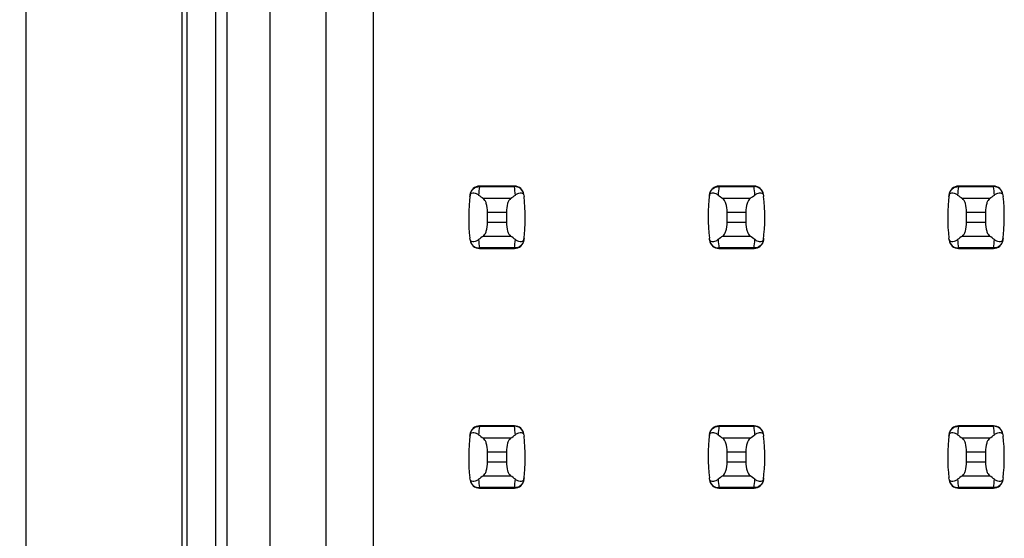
# Model space of a CAD drawing. Header units: inches. Extents: x 0 to 34, y 0 to 22.
# Tile 4 of 36: x 5.1 to 5.9, y 8.4 to 8.8. Entities that reach past the tile are written whole.
import ezdxf

# ---------------------------------------------------------------- set-up
doc = ezdxf.new("R2010")
doc.units = ezdxf.units.IN
doc.header["$LTSCALE"] = 1.87
doc.header["$MEASUREMENT"] = 0
doc.layers.get('0').update_dxf_attribs({"linetype": 'CONTINUOUS'})
doc.layers.add('DIMENSIONS', color=7, linetype='CONTINUOUS')
doc.styles.get("Standard").update_dxf_attribs({"font": 'txt', "width": 0.8})
doc.dimstyles.new('DIMSTYLE_2', dxfattribs={"dimtxt": 0.125, "dimasz": 0.18, "dimexe": 0.125, "dimexo": 0.0625, "dimgap": 0.03125, "dimtad": 0, "dimtih": 1, "dimtoh": 1, "dimlfac": 0.5, "dimzin": 4, "dimdsep": 46, "dimtxsty": 'STANDARD', "dimblk": '_FILLED', "dimblk1": '_FILLED', "dimblk2": '_FILLED', "dimcen": 0.09, "dimadec": 0, "dimazin": 0, "dimtp": 0.01, "dimtm": 0.01, "dimtfac": 1, "dimtofl": 0, "dimtmove": 0, "dimatfit": 3, "dimldrblk": '_FILLED', "dimfxl": 1, "dimtolj": 1, "dimtzin": 4, "dimarcsym": 0})

# ---------------------------------------------------------------- blocks, each defined once
blk = doc.blocks.new('*D24')
at = {"layer": 'DIMENSIONS', "color": 2, "linetype": 'CONTINUOUS'}
blk.add_line((5.13744, 14.82843), (4.29035, 14.82843), dxfattribs=at)
at = {"layer": 'DIMENSIONS', "color": 2, "linetype": 'CONTINUOUS', "insert": (4.22785, 14.89093), "char_height": 0.125, "width": 1.225, "attachment_point": 3, "line_spacing_factor": 0.9}
blk.add_mtext('4.15{\\Ftxt.shx;\\W1.000000;\\H0.125000; }[105.4]', dxfattribs=at)
blk = doc.blocks.new('_FILLED')
at = {"color": 0, "linetype": 'BYBLOCK'}
blk.add_solid([(0, 0), (-1, 0.1736), (-1, -0.1736)], dxfattribs=at)

msp = doc.modelspace()

# ---------------------------------------------------------------- linework, layer by layer
at = {"color": 7, "linetype": 'CONTINUOUS'}
for p, q in [((5.06594, 6.34843), (5.06594, 16.35643)), ((5.22394, 14.82843), (5.22394, 7.87443)), ((5.23376, 7.90854), (5.23376, 14.79831)), ((5.2692, 9.27232), (5.2692, 7.95185)), ((5.31644, 7.9991), (5.31644, 9.27232)), ((5.35581, 8.03847), (5.35581, 9.27232)), ((5.19994, 9.17243), (5.19994, 7.87443)), ((5.19594, 9.14243), (5.19594, 7.84443)), ((5.44431, 8.67941), (5.4443, 8.67901)), ((5.4443, 8.67901), (5.47362, 8.67901)), ((5.47361, 8.67941), (5.44431, 8.67941)), ((5.47362, 8.67901), (5.47361, 8.67941)), ((5.64431, 8.67941), (5.6443, 8.67901)), ((5.6443, 8.67901), (5.67362, 8.67901)), ((5.67361, 8.67941), (5.64431, 8.67941)), ((5.67362, 8.67901), (5.67361, 8.67941)), ((5.84431, 8.67941), (5.8443, 8.67901)), ((5.8443, 8.67901), (5.87362, 8.67901)), ((5.87361, 8.67941), (5.84431, 8.67941)), ((5.87362, 8.67901), (5.87361, 8.67941)), ((5.47032, 8.6691), (5.4476, 8.6691)), ((5.67032, 8.6691), (5.6476, 8.6691)), ((5.87032, 8.6691), (5.8476, 8.6691)), ((5.45109, 8.65769), (5.46683, 8.65769)), ((5.45109, 8.64916), (5.45109, 8.65769)), ((5.46683, 8.65769), (5.46683, 8.64916)), ((5.65109, 8.65769), (5.66683, 8.65769)), ((5.65109, 8.64916), (5.65109, 8.65769)), ((5.66683, 8.65769), (5.66683, 8.64916)), ((5.85109, 8.65769), (5.86683, 8.65769)), ((5.85109, 8.64916), (5.85109, 8.65769)), ((5.86683, 8.65769), (5.86683, 8.64916)), ((5.46683, 8.64916), (5.45109, 8.64916)), ((5.66683, 8.64916), (5.65109, 8.64916)), ((5.86683, 8.64916), (5.85109, 8.64916)), ((5.4476, 8.63776), (5.47032, 8.63776)), ((5.6476, 8.63776), (5.67032, 8.63776)), ((5.8476, 8.63776), (5.87032, 8.63776)), ((5.47362, 8.62784), (5.4443, 8.62784)), ((5.4443, 8.62784), (5.44431, 8.62744)), ((5.44431, 8.62744), (5.47361, 8.62744)), ((5.47361, 8.62744), (5.47362, 8.62784)), ((5.67362, 8.62784), (5.6443, 8.62784)), ((5.6443, 8.62784), (5.64431, 8.62744)), ((5.64431, 8.62744), (5.67361, 8.62744)), ((5.67361, 8.62744), (5.67362, 8.62784)), ((5.87362, 8.62784), (5.8443, 8.62784)), ((5.8443, 8.62784), (5.84431, 8.62744)), ((5.84431, 8.62744), (5.87361, 8.62744)), ((5.87361, 8.62744), (5.87362, 8.62784)), ((5.44431, 8.47941), (5.4443, 8.47901)), ((5.4443, 8.47901), (5.47362, 8.47901)), ((5.47361, 8.47941), (5.44431, 8.47941)), ((5.47362, 8.47901), (5.47361, 8.47941)), ((5.64431, 8.47941), (5.6443, 8.47901)), ((5.6443, 8.47901), (5.67362, 8.47901)), ((5.67361, 8.47941), (5.64431, 8.47941)), ((5.67362, 8.47901), (5.67361, 8.47941)), ((5.84431, 8.47941), (5.8443, 8.47901)), ((5.8443, 8.47901), (5.87362, 8.47901)), ((5.87361, 8.47941), (5.84431, 8.47941)), ((5.87362, 8.47901), (5.87361, 8.47941)), ((5.47032, 8.4691), (5.4476, 8.4691)), ((5.67032, 8.4691), (5.6476, 8.4691)), ((5.87032, 8.4691), (5.8476, 8.4691)), ((5.45109, 8.45769), (5.46683, 8.45769)), ((5.45109, 8.44916), (5.45109, 8.45769)), ((5.46683, 8.45769), (5.46683, 8.44916)), ((5.65109, 8.45769), (5.66683, 8.45769)), ((5.65109, 8.44916), (5.65109, 8.45769)), ((5.66683, 8.45769), (5.66683, 8.44916)), ((5.85109, 8.45769), (5.86683, 8.45769)), ((5.85109, 8.44916), (5.85109, 8.45769)), ((5.86683, 8.45769), (5.86683, 8.44916)), ((5.46683, 8.44916), (5.45109, 8.44916)), ((5.66683, 8.44916), (5.65109, 8.44916)), ((5.86683, 8.44916), (5.85109, 8.44916)), ((5.4476, 8.43776), (5.47032, 8.43776)), ((5.6476, 8.43776), (5.67032, 8.43776)), ((5.8476, 8.43776), (5.87032, 8.43776)), ((5.47362, 8.42784), (5.4443, 8.42784)), ((5.4443, 8.42784), (5.44431, 8.42744)), ((5.44431, 8.42744), (5.47361, 8.42744)), ((5.47361, 8.42744), (5.47362, 8.42784)), ((5.67362, 8.42784), (5.6443, 8.42784)), ((5.6443, 8.42784), (5.64431, 8.42744)), ((5.64431, 8.42744), (5.67361, 8.42744)), ((5.67361, 8.42744), (5.67362, 8.42784)), ((5.87362, 8.42784), (5.8443, 8.42784)), ((5.8443, 8.42784), (5.84431, 8.42744)), ((5.84431, 8.42744), (5.87361, 8.42744)), ((5.87361, 8.42744), (5.87362, 8.42784))]:
    msp.add_line(p, q, dxfattribs=at)
for centre, radius, start, end in [((5.44431, 8.67154), 0.00787, 90, 173.04714), ((5.59284, 8.66103), 0.14963, 173.09909, 175.79439), ((5.47361, 8.67154), 0.00787, 6.95286, 90), ((5.32508, 8.66103), 0.14963, 4.20561, 6.90091), ((5.64431, 8.67154), 0.00787, 90, 173.04714), ((5.79284, 8.66103), 0.14963, 173.09909, 175.79439), ((5.67361, 8.67154), 0.00787, 6.95286, 90), ((5.52508, 8.66103), 0.14963, 4.20561, 6.90091), ((5.84431, 8.67154), 0.00787, 90, 173.04714), ((5.99284, 8.66103), 0.14963, 173.09909, 175.79439), ((5.87361, 8.67154), 0.00787, 6.95286, 90), ((5.72508, 8.66103), 0.14963, 4.20561, 6.90091), ((5.59282, 8.65343), 0.15748, 173.0989, 186.37124), ((5.3251, 8.65343), 0.15748, 353.0989, 6.37124), ((5.79282, 8.65343), 0.15748, 173.0989, 186.37124), ((5.5251, 8.65343), 0.15748, 353.0989, 6.37124), ((5.99282, 8.65343), 0.15748, 173.0989, 186.37124), ((5.7251, 8.65343), 0.15748, 353.0989, 6.37124), ((5.44431, 8.63532), 0.00787, 186.95286, 270), ((5.59284, 8.64582), 0.14963, 184.20561, 186.90091), ((5.47361, 8.63532), 0.00787, 270, 353.04714), ((5.32508, 8.64582), 0.14963, 353.09909, 355.79439), ((5.64431, 8.63532), 0.00787, 186.95286, 270), ((5.79284, 8.64582), 0.14963, 184.20561, 186.90091), ((5.67361, 8.63532), 0.00787, 270, 353.04714), ((5.52508, 8.64582), 0.14963, 353.09909, 355.79439), ((5.84431, 8.63532), 0.00787, 186.95286, 270), ((5.99284, 8.64582), 0.14963, 184.20561, 186.90091), ((5.87361, 8.63532), 0.00787, 270, 353.04714), ((5.72508, 8.64582), 0.14963, 353.09909, 355.79439), ((5.44431, 8.47154), 0.00787, 90, 173.04714), ((5.59284, 8.46103), 0.14963, 173.09909, 175.79439), ((5.47361, 8.47154), 0.00787, 6.95286, 90), ((5.32508, 8.46103), 0.14963, 4.20561, 6.90091), ((5.64431, 8.47154), 0.00787, 90, 173.04714), ((5.79284, 8.46103), 0.14963, 173.09909, 175.79439), ((5.67361, 8.47154), 0.00787, 6.95286, 90), ((5.52508, 8.46103), 0.14963, 4.20561, 6.90091), ((5.84431, 8.47154), 0.00787, 90, 173.04714), ((5.99284, 8.46103), 0.14963, 173.09909, 175.79439), ((5.87361, 8.47154), 0.00787, 6.95286, 90), ((5.72508, 8.46103), 0.14963, 4.20561, 6.90091), ((5.59282, 8.45343), 0.15748, 173.0989, 186.37124), ((5.3251, 8.45343), 0.15748, 353.0989, 6.37124), ((5.79282, 8.45343), 0.15748, 173.0989, 186.37124), ((5.5251, 8.45343), 0.15748, 353.0989, 6.37124), ((5.99282, 8.45343), 0.15748, 173.0989, 186.37124), ((5.7251, 8.45343), 0.15748, 353.62876, 6.37124), ((5.44431, 8.43532), 0.00787, 186.95286, 270), ((5.59284, 8.44582), 0.14963, 184.20561, 186.90091), ((5.47361, 8.43532), 0.00787, 270, 353.04714), ((5.32508, 8.44582), 0.14963, 353.09909, 355.79439), ((5.64431, 8.43532), 0.00787, 186.95286, 270), ((5.79284, 8.44582), 0.14963, 184.20561, 186.90091), ((5.67361, 8.43532), 0.00787, 270, 353.04714), ((5.52508, 8.44582), 0.14963, 353.09909, 355.79439), ((5.84431, 8.43532), 0.00787, 186.95286, 270), ((5.99284, 8.44582), 0.14963, 184.20561, 186.90091), ((5.87361, 8.43532), 0.00787, 270, 353.04714), ((5.72508, 8.44582), 0.14963, 353.09909, 355.79439)]:
    msp.add_arc(centre, radius, start, end, dxfattribs=at)
for centre, start_param, end_param in [((5.8151, 8.70694), -2.804032, -2.774684), ((5.10282, 8.70694), -0.366909, -0.33756), ((6.0151, 8.70694), -2.804032, -2.774684), ((5.30282, 8.70694), -0.366909, -0.33756), ((6.2151, 8.70694), -2.804032, -2.774684), ((5.50282, 8.70694), -0.366909, -0.33756), ((5.8151, 8.59991), 2.774684, 2.804032), ((5.10282, 8.59991), 0.33756, 0.366909), ((6.0151, 8.59991), 2.774684, 2.804032), ((5.30282, 8.59991), 0.33756, 0.366909), ((6.2151, 8.59991), 2.774684, 2.804032), ((5.50282, 8.59991), 0.33756, 0.366909), ((5.8151, 8.50694), -2.804032, -2.774684), ((5.10282, 8.50694), -0.366909, -0.33756), ((6.0151, 8.50694), -2.804032, -2.774684), ((5.30282, 8.50694), -0.366909, -0.33756), ((6.2151, 8.50694), -2.804032, -2.774684), ((5.50282, 8.50694), -0.366909, -0.33756), ((5.8151, 8.39991), 2.774684, 2.804032), ((5.10282, 8.39991), 0.33756, 0.366909), ((6.0151, 8.39991), 2.774684, 2.804032), ((5.30282, 8.39991), 0.33756, 0.366909), ((6.2151, 8.39991), 2.774684, 2.804032), ((5.50282, 8.39991), 0.33756, 0.366909)]:
    msp.add_ellipse(centre, major_axis=(0.3937, 0), ratio=0.267949, start_param=start_param, end_param=end_param, dxfattribs=at)
for points, knots in [([(5.43631, 8.6709), (5.43639, 8.6716), (5.43665, 8.67273), (5.43797, 8.67393), (5.43978, 8.67405), (5.44175, 8.67329), (5.44299, 8.67248), (5.44361, 8.672)], [0, 0, 0, 0, 0.221573, 0.342081, 0.537638, 0.75178, 1, 1, 1, 1]), ([(5.43648, 8.67235), (5.4367, 8.67415), (5.43862, 8.67773), (5.44244, 8.67902), (5.4443, 8.67901)], [0, 0, 0, 0, 0.49418, 1, 1, 1, 1]), ([(5.48144, 8.67235), (5.48122, 8.67415), (5.4793, 8.67773), (5.47548, 8.67902), (5.47362, 8.67901)], [0, 0, 0, 0, 0.49418, 1, 1, 1, 1]), ([(5.47431, 8.672), (5.47493, 8.67248), (5.47617, 8.67329), (5.47814, 8.67405), (5.47995, 8.67393), (5.48127, 8.67273), (5.48153, 8.6716), (5.48161, 8.6709)], [0, 0, 0, 0, 0.248219, 0.462352, 0.657907, 0.778419, 1, 1, 1, 1]), ([(5.63631, 8.6709), (5.63639, 8.6716), (5.63665, 8.67273), (5.63797, 8.67393), (5.63978, 8.67405), (5.64175, 8.67329), (5.64299, 8.67248), (5.64361, 8.672)], [0, 0, 0, 0, 0.221573, 0.342081, 0.537638, 0.75178, 1, 1, 1, 1]), ([(5.63648, 8.67235), (5.6367, 8.67415), (5.63862, 8.67773), (5.64244, 8.67902), (5.6443, 8.67901)], [0, 0, 0, 0, 0.49418, 1, 1, 1, 1]), ([(5.68144, 8.67235), (5.68122, 8.67415), (5.6793, 8.67773), (5.67548, 8.67902), (5.67362, 8.67901)], [0, 0, 0, 0, 0.49418, 1, 1, 1, 1]), ([(5.67431, 8.672), (5.67493, 8.67248), (5.67617, 8.67329), (5.67814, 8.67405), (5.67995, 8.67393), (5.68127, 8.67273), (5.68153, 8.6716), (5.68161, 8.6709)], [0, 0, 0, 0, 0.248219, 0.462352, 0.657907, 0.778419, 1, 1, 1, 1]), ([(5.83631, 8.6709), (5.83639, 8.6716), (5.83665, 8.67273), (5.83797, 8.67393), (5.83978, 8.67405), (5.84175, 8.67329), (5.84299, 8.67248), (5.84361, 8.672)], [0, 0, 0, 0, 0.221573, 0.342081, 0.537638, 0.75178, 1, 1, 1, 1]), ([(5.83648, 8.67235), (5.8367, 8.67415), (5.83862, 8.67773), (5.84244, 8.67902), (5.8443, 8.67901)], [0, 0, 0, 0, 0.49418, 1, 1, 1, 1]), ([(5.88144, 8.67235), (5.88122, 8.67415), (5.8793, 8.67773), (5.87548, 8.67902), (5.87362, 8.67901)], [0, 0, 0, 0, 0.49418, 1, 1, 1, 1]), ([(5.87431, 8.672), (5.87493, 8.67248), (5.87617, 8.67329), (5.87814, 8.67405), (5.87995, 8.67393), (5.88127, 8.67273), (5.88153, 8.6716), (5.88161, 8.6709)], [0, 0, 0, 0, 0.248219, 0.462352, 0.657907, 0.778419, 1, 1, 1, 1]), ([(5.45109, 8.65769), (5.45109, 8.66015), (5.45069, 8.66361), (5.44916, 8.66739), (5.44815, 8.66871), (5.4476, 8.6691)], [0, 0, 0, 0, 0.604658, 0.834309, 1, 1, 1, 1]), ([(5.47032, 8.6691), (5.46977, 8.66871), (5.46876, 8.66739), (5.46723, 8.66361), (5.46683, 8.66015), (5.46683, 8.65769)], [0, 0, 0, 0, 0.165672, 0.395352, 1, 1, 1, 1]), ([(5.65109, 8.65769), (5.65109, 8.66015), (5.65069, 8.66361), (5.64916, 8.66739), (5.64815, 8.66871), (5.6476, 8.6691)], [0, 0, 0, 0, 0.604658, 0.834309, 1, 1, 1, 1]), ([(5.67032, 8.6691), (5.66977, 8.66871), (5.66876, 8.66739), (5.66723, 8.66361), (5.66683, 8.66015), (5.66683, 8.65769)], [0, 0, 0, 0, 0.165672, 0.395352, 1, 1, 1, 1]), ([(5.85109, 8.65769), (5.85109, 8.66015), (5.85069, 8.66361), (5.84916, 8.66739), (5.84815, 8.66871), (5.8476, 8.6691)], [0, 0, 0, 0, 0.604658, 0.834309, 1, 1, 1, 1]), ([(5.87032, 8.6691), (5.86977, 8.66871), (5.86876, 8.66739), (5.86723, 8.66361), (5.86683, 8.66015), (5.86683, 8.65769)], [0, 0, 0, 0, 0.165672, 0.395352, 1, 1, 1, 1]), ([(5.4476, 8.63776), (5.44815, 8.63814), (5.44916, 8.63947), (5.45069, 8.64325), (5.45109, 8.6467), (5.45109, 8.64916)], [0, 0, 0, 0, 0.165672, 0.395352, 1, 1, 1, 1]), ([(5.46683, 8.64916), (5.46683, 8.6467), (5.46723, 8.64325), (5.46876, 8.63947), (5.46977, 8.63814), (5.47032, 8.63776)], [0, 0, 0, 0, 0.604658, 0.834309, 1, 1, 1, 1]), ([(5.6476, 8.63776), (5.64815, 8.63814), (5.64916, 8.63947), (5.65069, 8.64325), (5.65109, 8.6467), (5.65109, 8.64916)], [0, 0, 0, 0, 0.165672, 0.395352, 1, 1, 1, 1]), ([(5.66683, 8.64916), (5.66683, 8.6467), (5.66723, 8.64325), (5.66876, 8.63947), (5.66977, 8.63814), (5.67032, 8.63776)], [0, 0, 0, 0, 0.604658, 0.834309, 1, 1, 1, 1]), ([(5.8476, 8.63776), (5.84815, 8.63814), (5.84916, 8.63947), (5.85069, 8.64325), (5.85109, 8.6467), (5.85109, 8.64916)], [0, 0, 0, 0, 0.165672, 0.395352, 1, 1, 1, 1]), ([(5.86683, 8.64916), (5.86683, 8.6467), (5.86723, 8.64325), (5.86876, 8.63947), (5.86977, 8.63814), (5.87032, 8.63776)], [0, 0, 0, 0, 0.604658, 0.834309, 1, 1, 1, 1]), ([(5.44361, 8.63485), (5.44299, 8.63437), (5.44175, 8.63357), (5.43978, 8.6328), (5.43797, 8.63292), (5.43665, 8.63413), (5.43639, 8.63525), (5.43631, 8.63595)], [0, 0, 0, 0, 0.248219, 0.462352, 0.657906, 0.77842, 1, 1, 1, 1]), ([(5.43648, 8.6345), (5.4367, 8.63271), (5.43862, 8.62913), (5.44244, 8.62783), (5.4443, 8.62784)], [0, 0, 0, 0, 0.49418, 1, 1, 1, 1]), ([(5.48144, 8.6345), (5.48122, 8.63271), (5.4793, 8.62913), (5.47548, 8.62783), (5.47362, 8.62784)], [0, 0, 0, 0, 0.49418, 1, 1, 1, 1]), ([(5.48161, 8.63595), (5.48153, 8.63525), (5.48127, 8.63413), (5.47995, 8.63292), (5.47814, 8.6328), (5.47617, 8.63357), (5.47493, 8.63437), (5.47431, 8.63485)], [0, 0, 0, 0, 0.221528, 0.34208, 0.53764, 0.751766, 1, 1, 1, 1]), ([(5.64361, 8.63485), (5.64299, 8.63437), (5.64175, 8.63357), (5.63978, 8.6328), (5.63797, 8.63292), (5.63665, 8.63413), (5.63639, 8.63525), (5.63631, 8.63595)], [0, 0, 0, 0, 0.248219, 0.462352, 0.657906, 0.77842, 1, 1, 1, 1]), ([(5.63648, 8.6345), (5.6367, 8.63271), (5.63862, 8.62913), (5.64244, 8.62783), (5.6443, 8.62784)], [0, 0, 0, 0, 0.49418, 1, 1, 1, 1]), ([(5.68144, 8.6345), (5.68122, 8.63271), (5.6793, 8.62913), (5.67548, 8.62783), (5.67362, 8.62784)], [0, 0, 0, 0, 0.49418, 1, 1, 1, 1]), ([(5.68161, 8.63595), (5.68153, 8.63525), (5.68127, 8.63413), (5.67995, 8.63292), (5.67814, 8.6328), (5.67617, 8.63357), (5.67493, 8.63437), (5.67431, 8.63485)], [0, 0, 0, 0, 0.221528, 0.34208, 0.53764, 0.751766, 1, 1, 1, 1]), ([(5.84361, 8.63485), (5.84299, 8.63437), (5.84175, 8.63357), (5.83978, 8.6328), (5.83797, 8.63292), (5.83665, 8.63413), (5.83639, 8.63525), (5.83631, 8.63595)], [0, 0, 0, 0, 0.248219, 0.462352, 0.657906, 0.77842, 1, 1, 1, 1]), ([(5.83648, 8.6345), (5.8367, 8.63271), (5.83862, 8.62913), (5.84244, 8.62783), (5.8443, 8.62784)], [0, 0, 0, 0, 0.49418, 1, 1, 1, 1]), ([(5.88144, 8.6345), (5.88122, 8.63271), (5.8793, 8.62913), (5.87548, 8.62783), (5.87362, 8.62784)], [0, 0, 0, 0, 0.49418, 1, 1, 1, 1]), ([(5.88161, 8.63595), (5.88153, 8.63525), (5.88127, 8.63413), (5.87995, 8.63292), (5.87814, 8.6328), (5.87617, 8.63357), (5.87493, 8.63437), (5.87431, 8.63485)], [0, 0, 0, 0, 0.221528, 0.34208, 0.53764, 0.751766, 1, 1, 1, 1]), ([(5.43648, 8.47235), (5.4367, 8.47415), (5.43862, 8.47773), (5.44244, 8.47902), (5.4443, 8.47901)], [0, 0, 0, 0, 0.49418, 1, 1, 1, 1]), ([(5.48144, 8.47235), (5.48122, 8.47415), (5.4793, 8.47773), (5.47548, 8.47902), (5.47362, 8.47901)], [0, 0, 0, 0, 0.49418, 1, 1, 1, 1]), ([(5.63648, 8.47235), (5.6367, 8.47415), (5.63862, 8.47773), (5.64244, 8.47902), (5.6443, 8.47901)], [0, 0, 0, 0, 0.49418, 1, 1, 1, 1]), ([(5.68144, 8.47235), (5.68122, 8.47415), (5.6793, 8.47773), (5.67548, 8.47902), (5.67362, 8.47901)], [0, 0, 0, 0, 0.49418, 1, 1, 1, 1]), ([(5.83648, 8.47235), (5.8367, 8.47415), (5.83862, 8.47773), (5.84244, 8.47902), (5.8443, 8.47901)], [0, 0, 0, 0, 0.49418, 1, 1, 1, 1]), ([(5.88144, 8.47235), (5.88122, 8.47415), (5.8793, 8.47773), (5.87548, 8.47902), (5.87362, 8.47901)], [0, 0, 0, 0, 0.49418, 1, 1, 1, 1]), ([(5.43631, 8.4709), (5.43639, 8.4716), (5.43665, 8.47273), (5.43797, 8.47393), (5.43978, 8.47405), (5.44175, 8.47329), (5.44299, 8.47248), (5.44361, 8.472)], [0, 0, 0, 0, 0.221573, 0.342081, 0.537638, 0.75178, 1, 1, 1, 1]), ([(5.45109, 8.45769), (5.45109, 8.46015), (5.45069, 8.46361), (5.44916, 8.46739), (5.44815, 8.46871), (5.4476, 8.4691)], [0, 0, 0, 0, 0.604658, 0.834309, 1, 1, 1, 1]), ([(5.47032, 8.4691), (5.46977, 8.46871), (5.46876, 8.46739), (5.46723, 8.46361), (5.46683, 8.46015), (5.46683, 8.45769)], [0, 0, 0, 0, 0.165672, 0.395352, 1, 1, 1, 1]), ([(5.47431, 8.472), (5.47493, 8.47248), (5.47617, 8.47329), (5.47814, 8.47405), (5.47995, 8.47393), (5.48127, 8.47273), (5.48153, 8.4716), (5.48161, 8.4709)], [0, 0, 0, 0, 0.248219, 0.462352, 0.657907, 0.778419, 1, 1, 1, 1]), ([(5.63631, 8.4709), (5.63639, 8.4716), (5.63665, 8.47273), (5.63797, 8.47393), (5.63978, 8.47405), (5.64175, 8.47329), (5.64299, 8.47248), (5.64361, 8.472)], [0, 0, 0, 0, 0.221573, 0.342081, 0.537638, 0.75178, 1, 1, 1, 1]), ([(5.65109, 8.45769), (5.65109, 8.46015), (5.65069, 8.46361), (5.64916, 8.46739), (5.64815, 8.46871), (5.6476, 8.4691)], [0, 0, 0, 0, 0.604658, 0.834309, 1, 1, 1, 1]), ([(5.67032, 8.4691), (5.66977, 8.46871), (5.66876, 8.46739), (5.66723, 8.46361), (5.66683, 8.46015), (5.66683, 8.45769)], [0, 0, 0, 0, 0.165672, 0.395352, 1, 1, 1, 1]), ([(5.67431, 8.472), (5.67493, 8.47248), (5.67617, 8.47329), (5.67814, 8.47405), (5.67995, 8.47393), (5.68127, 8.47273), (5.68153, 8.4716), (5.68161, 8.4709)], [0, 0, 0, 0, 0.248219, 0.462352, 0.657907, 0.778419, 1, 1, 1, 1]), ([(5.83631, 8.4709), (5.83639, 8.4716), (5.83665, 8.47273), (5.83797, 8.47393), (5.83978, 8.47405), (5.84175, 8.47329), (5.84299, 8.47248), (5.84361, 8.472)], [0, 0, 0, 0, 0.221573, 0.342081, 0.537638, 0.75178, 1, 1, 1, 1]), ([(5.85109, 8.45769), (5.85109, 8.46015), (5.85069, 8.46361), (5.84916, 8.46739), (5.84815, 8.46871), (5.8476, 8.4691)], [0, 0, 0, 0, 0.604658, 0.834309, 1, 1, 1, 1]), ([(5.87032, 8.4691), (5.86977, 8.46871), (5.86876, 8.46739), (5.86723, 8.46361), (5.86683, 8.46015), (5.86683, 8.45769)], [0, 0, 0, 0, 0.165672, 0.395352, 1, 1, 1, 1]), ([(5.87431, 8.472), (5.87493, 8.47248), (5.87617, 8.47329), (5.87814, 8.47405), (5.87995, 8.47393), (5.88127, 8.47273), (5.88153, 8.4716), (5.88161, 8.4709)], [0, 0, 0, 0, 0.248219, 0.462352, 0.657907, 0.778419, 1, 1, 1, 1]), ([(5.4476, 8.43776), (5.44815, 8.43814), (5.44916, 8.43947), (5.45069, 8.44325), (5.45109, 8.4467), (5.45109, 8.44916)], [0, 0, 0, 0, 0.165672, 0.395352, 1, 1, 1, 1]), ([(5.46683, 8.44916), (5.46683, 8.4467), (5.46723, 8.44325), (5.46876, 8.43947), (5.46977, 8.43814), (5.47032, 8.43776)], [0, 0, 0, 0, 0.604658, 0.834309, 1, 1, 1, 1]), ([(5.6476, 8.43776), (5.64815, 8.43814), (5.64916, 8.43947), (5.65069, 8.44325), (5.65109, 8.4467), (5.65109, 8.44916)], [0, 0, 0, 0, 0.165672, 0.395352, 1, 1, 1, 1]), ([(5.66683, 8.44916), (5.66683, 8.4467), (5.66723, 8.44325), (5.66876, 8.43947), (5.66977, 8.43814), (5.67032, 8.43776)], [0, 0, 0, 0, 0.604658, 0.834309, 1, 1, 1, 1]), ([(5.8476, 8.43776), (5.84815, 8.43814), (5.84916, 8.43947), (5.85069, 8.44325), (5.85109, 8.4467), (5.85109, 8.44916)], [0, 0, 0, 0, 0.165672, 0.395352, 1, 1, 1, 1]), ([(5.86683, 8.44916), (5.86683, 8.4467), (5.86723, 8.44325), (5.86876, 8.43947), (5.86977, 8.43814), (5.87032, 8.43776)], [0, 0, 0, 0, 0.604658, 0.834309, 1, 1, 1, 1]), ([(5.44361, 8.43485), (5.44299, 8.43437), (5.44175, 8.43357), (5.43978, 8.4328), (5.43797, 8.43292), (5.43665, 8.43413), (5.43639, 8.43525), (5.43631, 8.43595)], [0, 0, 0, 0, 0.248219, 0.462352, 0.657906, 0.77842, 1, 1, 1, 1]), ([(5.48161, 8.43595), (5.48153, 8.43525), (5.48127, 8.43413), (5.47995, 8.43292), (5.47814, 8.4328), (5.47617, 8.43357), (5.47493, 8.43437), (5.47431, 8.43485)], [0, 0, 0, 0, 0.221528, 0.34208, 0.53764, 0.751766, 1, 1, 1, 1]), ([(5.64361, 8.43485), (5.64299, 8.43437), (5.64175, 8.43357), (5.63978, 8.4328), (5.63797, 8.43292), (5.63665, 8.43413), (5.63639, 8.43525), (5.63631, 8.43595)], [0, 0, 0, 0, 0.248219, 0.462352, 0.657906, 0.77842, 1, 1, 1, 1]), ([(5.68161, 8.43595), (5.68153, 8.43525), (5.68127, 8.43413), (5.67995, 8.43292), (5.67814, 8.4328), (5.67617, 8.43357), (5.67493, 8.43437), (5.67431, 8.43485)], [0, 0, 0, 0, 0.221528, 0.34208, 0.53764, 0.751766, 1, 1, 1, 1]), ([(5.84361, 8.43485), (5.84299, 8.43437), (5.84175, 8.43357), (5.83978, 8.4328), (5.83797, 8.43292), (5.83665, 8.43413), (5.83639, 8.43525), (5.83631, 8.43595)], [0, 0, 0, 0, 0.248219, 0.462352, 0.657906, 0.77842, 1, 1, 1, 1]), ([(5.88161, 8.43595), (5.88153, 8.43525), (5.88127, 8.43413), (5.87995, 8.43292), (5.87814, 8.4328), (5.87617, 8.43357), (5.87493, 8.43437), (5.87431, 8.43485)], [0, 0, 0, 0, 0.221528, 0.34208, 0.53764, 0.751766, 1, 1, 1, 1]), ([(5.43648, 8.4345), (5.4367, 8.43271), (5.43862, 8.42913), (5.44244, 8.42783), (5.4443, 8.42784)], [0, 0, 0, 0, 0.49418, 1, 1, 1, 1]), ([(5.48144, 8.4345), (5.48122, 8.43271), (5.4793, 8.42913), (5.47548, 8.42783), (5.47362, 8.42784)], [0, 0, 0, 0, 0.49418, 1, 1, 1, 1]), ([(5.63648, 8.4345), (5.6367, 8.43271), (5.63862, 8.42913), (5.64244, 8.42783), (5.6443, 8.42784)], [0, 0, 0, 0, 0.49418, 1, 1, 1, 1]), ([(5.68144, 8.4345), (5.68122, 8.43271), (5.6793, 8.42913), (5.67548, 8.42783), (5.67362, 8.42784)], [0, 0, 0, 0, 0.49418, 1, 1, 1, 1]), ([(5.83648, 8.4345), (5.8367, 8.43271), (5.83862, 8.42913), (5.84244, 8.42783), (5.8443, 8.42784)], [0, 0, 0, 0, 0.49418, 1, 1, 1, 1]), ([(5.88144, 8.4345), (5.88122, 8.43271), (5.8793, 8.42913), (5.87548, 8.42783), (5.87362, 8.42784)], [0, 0, 0, 0, 0.49418, 1, 1, 1, 1])]:
    msp.add_open_spline(points, degree=3, knots=knots, dxfattribs=at)

# ---------------------------------------------------------------- dimensions: what is measured, and where the dimension line sits
at = {"layer": 'DIMENSIONS', "color": 2, "linetype": 'CONTINUOUS'}
dim = msp.add_ordinate_dim(feature_location=(5.13744, 14.82843), offset=(-0.84708, 0), dtype=0, origin=(5.19994, 6.53243), dimstyle='DIMSTYLE_2', dxfattribs=at)
dim.commit()
dim.dimension.update_dxf_attribs({"geometry": '*D24', "text_midpoint": (3.61535, 14.82843)})

doc.saveas('drawing.dxf')
